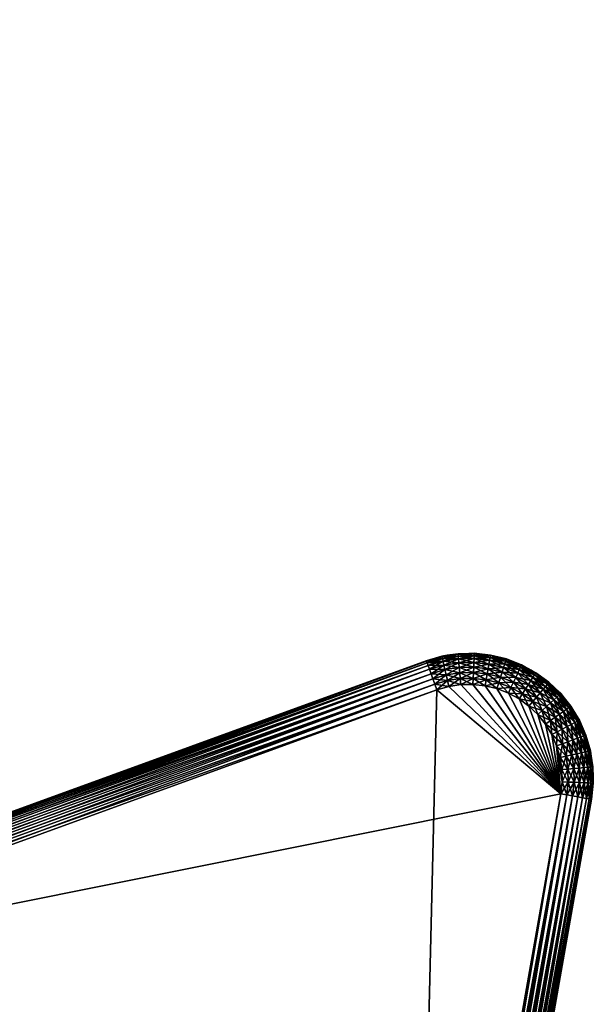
# Model space of a CAD drawing. Header units: millimetres. Extents: x 0 to 737, y 0 to 636.
# Tile 5 of 5: x 553 to 737, y 310 to 626. Entities that reach past the tile are written whole.
import ezdxf

# ---------------------------------------------------------------- set-up
doc = ezdxf.new("R2010")
doc.units = ezdxf.units.MM
doc.layers.add('Layer 01', color=18, linetype='Continuous', true_color=0x000000)

msp = doc.modelspace()

# ---------------------------------------------------------------- meshes
at = {"layer": 'Layer 01'}
mesh = msp.add_polyface(dxfattribs=at)
corners = [(146.54, 618.83), (388.78, 330.13), (17.02, 500.98), (14.8, 497.98), (230.08, 10), (226.35, 10.23), (400.03, 320.86), (404.44, 318.76), (409.07, 317.21), (443.37, 10), (423.6, 316.06), (453.63, 11.81), (418.73, 315.85), (450.29, 10.81), (413.86, 316.23), (446.85, 10.2), (428.42, 316.87), (433.1, 318.26), (660.23, 87), (663.82, 88.58), (207.1, 20.72), (65.05, 190.01), (62.73, 193.17), (60.84, 196.61), (59.42, 200.27), (58.49, 204.08), (10.46, 476.49), (10.04, 480.21), (10.08, 483.94), (10.59, 487.65), (11.56, 491.26), (12.97, 494.72), (222.68, 10.93), (219.12, 12.07), (215.74, 13.65), (392.14, 326.59), (395.91, 323.48), (209.68, 18.01), (212.57, 15.64), (686.82, 410.6), (726.63, 377.2), (679.51, 109.98), (678.58, 106.17), (115.9, 618.83), (117.92, 620.91), (120.23, 622.68), (677.15, 102.52), (675.27, 99.08), (672.95, 95.91), (122.77, 624.1), (125.48, 625.13), (144.52, 620.91), (136.96, 625.13), (139.67, 624.1), (134.12, 625.76), (142.21, 622.68), (131.22, 625.97), (690.59, 411.7), (694.47, 412.3), (698.39, 412.38), (702.29, 411.96), (706.1, 411.02), (709.76, 409.6), (713.2, 407.71), (716.37, 405.39), (719.2, 402.68), (721.66, 399.62), (723.69, 396.26), (725.27, 392.67), (670.23, 93.08), (667.17, 90.62), (128.32, 625.76), (726.37, 388.91), (726.97, 385.03), (727.05, 381.1)]
mesh.append_faces([[corners[k] for k in face] for face in [(0, 1, 2, 2), (2, 1, 3, 3), (4, 5, 6, 6), (6, 7, 4, 4), (4, 7, 8, 8), (4, 8, 9, 9), (10, 11, 12, 12), (12, 11, 13, 13), (8, 14, 9, 9), (9, 14, 12, 12), (9, 12, 15, 15), (15, 12, 13, 13), (10, 16, 11, 11), (11, 16, 17, 17), (11, 17, 18, 18), (18, 17, 19, 19), (20, 21, 1, 1), (1, 21, 22, 22), (1, 22, 23, 23), (23, 24, 1, 1), (1, 24, 25, 25), (1, 25, 26, 26), (26, 27, 1, 1), (1, 27, 28, 28), (1, 28, 29, 29), (29, 30, 1, 1), (1, 30, 31, 31), (1, 31, 3, 3), (5, 32, 6, 6), (6, 32, 33, 33), (6, 33, 34, 34), (1, 35, 20, 20), (20, 35, 36, 36), (20, 36, 37, 37), (37, 36, 6, 6), (37, 6, 38, 38), (38, 6, 34, 34), (39, 40, 17, 17), (17, 40, 41, 41), (17, 41, 42, 42), (2, 43, 0, 0), (0, 43, 44, 44), (0, 44, 45, 45), (42, 46, 17, 17), (17, 46, 47, 47), (17, 47, 48, 48), (45, 49, 0, 0), (0, 49, 50, 50), (0, 50, 51, 51), (52, 53, 54, 54), (54, 53, 55, 55), (54, 55, 56, 56), (39, 57, 40, 40), (40, 57, 58, 58), (40, 58, 59, 59), (59, 60, 40, 40), (40, 60, 61, 61), (40, 61, 62, 62), (62, 63, 40, 40), (40, 63, 64, 64), (40, 64, 65, 65), (65, 66, 40, 40), (40, 66, 67, 67), (40, 67, 68, 68), (48, 69, 17, 17), (17, 69, 70, 70), (17, 70, 19, 19), (51, 50, 55, 55), (55, 50, 71, 71), (55, 71, 56, 56), (72, 73, 68, 68), (68, 73, 74, 74), (68, 74, 40, 40)]])
mesh = msp.add_polyface(dxfattribs=at)
corners = [(688.42, 421.46, 350), (688.42, 421.46, 10), (683.4, 420, 350), (683.4, 420, 10), (688.47, 421.28, 351.95), (683.47, 419.82, 351.95), (688.59, 420.72, 353.83), (683.66, 419.28, 353.83), (688.79, 419.82, 355.56), (683.98, 418.42, 355.56), (689.06, 418.6, 357.07), (684.4, 417.25, 357.07), (689.39, 417.13, 358.31), (684.92, 415.82, 358.31), (689.76, 415.44, 359.24), (685.51, 414.2, 359.24), (690.17, 413.61, 359.81), (686.15, 412.44, 359.81), (690.59, 411.7, 360), (686.82, 410.6, 360), (429.94, 326.94, 353.83), (430.26, 326.07, 355.56), (430.69, 324.9, 357.07), (431.2, 323.48, 358.31), (431.8, 321.85, 359.24), (432.44, 320.09, 359.81), (433.1, 318.26, 360), (690.17, 413.61, 0.19), (686.82, 410.6), (686.15, 412.44, 0.19), (689.76, 415.44, 0.76), (685.51, 414.2, 0.76), (689.39, 417.13, 1.69), (684.92, 415.82, 1.69), (689.06, 418.6, 2.93), (684.4, 417.25, 2.93), (688.79, 419.82, 4.44), (683.98, 418.42, 4.44), (688.59, 420.72, 6.17), (683.66, 419.28, 6.17), (688.47, 421.28, 8.05), (683.47, 419.82, 8.05), (429.75, 327.47, 8.05), (429.94, 326.94, 6.17), (430.26, 326.07, 4.44), (430.69, 324.9, 2.93), (431.2, 323.48, 1.69), (431.8, 321.85, 0.76), (432.44, 320.09, 0.19), (686.82, 410.6)]
mesh.append_faces([[corners[k] for k in face] for face in [(0, 1, 2, 2), (2, 1, 3, 3), (4, 0, 2, 2), (4, 2, 5, 5), (6, 4, 5, 5), (6, 5, 7, 7), (8, 6, 7, 7), (8, 7, 9, 9), (10, 8, 9, 9), (10, 9, 11, 11), (12, 10, 11, 11), (12, 11, 13, 13), (14, 12, 13, 13), (14, 13, 15, 15), (16, 14, 15, 15), (16, 15, 17, 17), (18, 17, 19, 19), (5, 20, 7, 7), (7, 21, 9, 9), (9, 22, 11, 11), (11, 23, 13, 13), (13, 24, 15, 15), (15, 25, 17, 17), (17, 26, 19, 19), (27, 28, 29, 29), (30, 29, 31, 31), (32, 31, 33, 33), (34, 33, 35, 35), (34, 35, 36, 36), (36, 35, 37, 37), (36, 37, 38, 38), (38, 37, 39, 39), (38, 39, 40, 40), (40, 39, 41, 41), (40, 41, 1, 1), (1, 41, 3, 3), (42, 41, 39, 39), (43, 39, 37, 37), (44, 37, 35, 35), (45, 35, 33, 33), (46, 33, 31, 31), (47, 31, 29, 29), (48, 29, 49, 49)]])
mesh = msp.add_polyface(dxfattribs=at)
corners = [(693.6, 422.26, 350), (693.6, 422.26, 10), (690.15, 421.73, 350), (690.15, 421.73, 10), (688.42, 421.46, 350), (688.42, 421.46, 10), (693.61, 422.07, 351.95), (688.47, 421.28, 351.95), (693.66, 421.5, 353.83), (688.59, 420.72, 353.83), (693.74, 420.58, 355.56), (688.79, 419.82, 355.56), (693.85, 419.34, 357.07), (689.06, 418.6, 357.07), (693.98, 417.83, 358.31), (689.39, 417.13, 358.31), (694.13, 416.11, 359.24), (689.76, 415.44, 359.24), (694.3, 414.24, 359.81), (690.17, 413.61, 359.81), (694.47, 412.3, 360), (690.59, 411.7, 360), (686.15, 412.44, 359.81), (693.61, 422.07, 8.05), (688.47, 421.28, 8.05), (688.59, 420.72, 6.17), (693.66, 421.5, 6.17), (688.79, 419.82, 4.44), (693.74, 420.58, 4.44), (689.06, 418.6, 2.93), (693.85, 419.34, 2.93), (689.39, 417.13, 1.69), (693.98, 417.83, 1.69), (689.76, 415.44, 0.76), (694.13, 416.11, 0.76), (690.17, 413.61, 0.19), (694.3, 414.24, 0.19), (690.59, 411.7), (694.47, 412.3), (686.82, 410.6), (686.15, 412.44, 0.19), (685.51, 414.2, 0.76), (684.92, 415.82, 1.69)]
mesh.append_faces([[corners[k] for k in face] for face in [(0, 1, 2, 2), (2, 1, 3, 3), (2, 3, 4, 4), (4, 3, 5, 5), (6, 0, 7, 7), (7, 0, 2, 2), (2, 4, 7, 7), (8, 6, 7, 7), (8, 7, 9, 9), (10, 8, 9, 9), (10, 9, 11, 11), (12, 10, 11, 11), (12, 11, 13, 13), (14, 12, 13, 13), (14, 13, 15, 15), (16, 14, 15, 15), (16, 15, 17, 17), (18, 16, 17, 17), (18, 17, 19, 19), (20, 18, 19, 19), (20, 19, 21, 21), (21, 19, 22, 22), (3, 1, 23, 23), (5, 3, 24, 24), (24, 3, 23, 23), (24, 23, 25, 25), (25, 23, 26, 26), (25, 26, 27, 27), (27, 26, 28, 28), (27, 28, 29, 29), (29, 28, 30, 30), (29, 30, 31, 31), (31, 30, 32, 32), (31, 32, 33, 33), (33, 32, 34, 34), (33, 34, 35, 35), (35, 34, 36, 36), (35, 36, 37, 37), (37, 36, 38, 38), (37, 39, 35, 35), (35, 40, 33, 33), (33, 41, 31, 31), (31, 42, 29, 29)]])
mesh = msp.add_polyface(dxfattribs=at)
corners = [(704.03, 421.8, 350), (704.03, 421.8, 10), (698.83, 422.37, 350), (698.83, 422.37, 10), (697.08, 422.34, 350), (697.08, 422.34, 10), (693.6, 422.26, 350), (693.6, 422.26, 10), (703.99, 421.62, 351.95), (698.82, 422.18, 351.95), (693.61, 422.07, 351.95), (703.9, 421.05, 353.83), (698.79, 421.61, 353.83), (693.66, 421.5, 353.83), (703.74, 420.14, 355.56), (698.75, 420.69, 355.56), (693.74, 420.58, 355.56), (703.52, 418.92, 357.07), (698.7, 419.45, 357.07), (693.85, 419.34, 357.07), (703.26, 417.43, 358.31), (698.63, 417.93, 358.31), (693.98, 417.83, 358.31), (698.63, 417.93, 1.69), (693.98, 417.83, 1.69), (698.7, 419.45, 2.93), (693.85, 419.34, 2.93), (698.75, 420.69, 4.44), (693.74, 420.58, 4.44), (698.79, 421.61, 6.17), (693.66, 421.5, 6.17), (698.82, 422.18, 8.05), (693.61, 422.07, 8.05), (703.52, 418.92, 2.93), (703.74, 420.14, 4.44), (703.9, 421.05, 6.17), (703.99, 421.62, 8.05)]
mesh.append_faces([[corners[k] for k in face] for face in [(0, 1, 2, 2), (2, 1, 3, 3), (2, 3, 4, 4), (4, 3, 5, 5), (4, 5, 6, 6), (6, 5, 7, 7), (8, 0, 2, 2), (8, 2, 9, 9), (9, 2, 4, 4), (9, 4, 10, 10), (10, 4, 6, 6), (11, 8, 9, 9), (11, 9, 12, 12), (12, 9, 10, 10), (12, 10, 13, 13), (14, 11, 12, 12), (14, 12, 15, 15), (15, 12, 13, 13), (15, 13, 16, 16), (17, 14, 15, 15), (17, 15, 18, 18), (18, 15, 16, 16), (18, 16, 19, 19), (20, 17, 18, 18), (20, 18, 21, 21), (21, 18, 19, 19), (21, 19, 22, 22), (23, 24, 25, 25), (25, 24, 26, 26), (25, 26, 27, 27), (27, 26, 28, 28), (27, 28, 29, 29), (29, 28, 30, 30), (29, 30, 31, 31), (31, 30, 32, 32), (33, 23, 25, 25), (34, 25, 27, 27), (35, 27, 29, 29), (36, 29, 31, 31), (1, 31, 3, 3), (32, 7, 31, 31), (31, 7, 5, 5), (31, 5, 3, 3)]])
mesh = msp.add_polyface(dxfattribs=at)
corners = [(713.99, 418.66, 350), (717.05, 416.99, 10), (713.99, 418.66, 10), (710.74, 419.93, 350), (710.74, 419.93, 10), (709.11, 420.56, 350), (709.11, 420.56, 10), (704.03, 421.8, 350), (704.03, 421.8, 10), (713.91, 418.49, 351.95), (717.05, 416.99, 350), (709.05, 420.38, 351.95), (703.99, 421.62, 351.95), (713.67, 417.97, 353.83), (708.88, 419.83, 353.83), (703.9, 421.05, 353.83), (713.27, 417.14, 355.56), (708.6, 418.95, 355.56), (703.74, 420.14, 355.56), (708.23, 417.77, 357.07), (703.52, 418.92, 357.07), (707.77, 416.32, 358.31), (713.91, 418.49, 8.05), (709.05, 420.38, 8.05), (708.88, 419.83, 6.17), (713.67, 417.97, 6.17), (708.6, 418.95, 4.44), (708.23, 417.77, 2.93), (703.26, 417.43, 1.69), (703.52, 418.92, 2.93), (703.74, 420.14, 4.44), (703.9, 421.05, 6.17), (703.99, 421.62, 8.05), (698.63, 417.93, 1.69), (698.7, 419.45, 2.93), (698.75, 420.69, 4.44), (698.79, 421.61, 6.17), (698.82, 422.18, 8.05)]
mesh.append_faces([[corners[k] for k in face] for face in [(0, 1, 2, 2), (0, 2, 3, 3), (3, 2, 4, 4), (3, 4, 5, 5), (5, 4, 6, 6), (5, 6, 7, 7), (7, 6, 8, 8), (9, 10, 0, 0), (9, 0, 11, 11), (11, 0, 3, 3), (3, 5, 11, 11), (11, 5, 7, 7), (11, 7, 12, 12), (13, 9, 11, 11), (13, 11, 14, 14), (14, 11, 12, 12), (14, 12, 15, 15), (16, 13, 14, 14), (16, 14, 17, 17), (17, 14, 15, 15), (17, 15, 18, 18), (19, 17, 18, 18), (19, 18, 20, 20), (21, 19, 20, 20), (4, 2, 22, 22), (6, 4, 23, 23), (23, 4, 22, 22), (23, 22, 24, 24), (24, 22, 25, 25), (24, 25, 26, 26), (27, 28, 29, 29), (27, 29, 26, 26), (26, 29, 30, 30), (26, 30, 24, 24), (24, 30, 31, 31), (24, 31, 23, 23), (23, 31, 32, 32), (23, 32, 6, 6), (6, 32, 8, 8), (28, 33, 29, 29), (29, 34, 30, 30), (30, 35, 31, 31), (31, 36, 32, 32), (32, 37, 8, 8)]])
mesh = msp.add_polyface(dxfattribs=at)
corners = [(429.68, 327.65, 10), (429.68, 327.65, 350), (683.4, 420, 10), (683.4, 420, 350), (426.17, 326.61, 350), (426.17, 326.61, 10), (414.22, 326.35, 350), (414.22, 326.35, 10), (411.66, 326.87, 350), (411.66, 326.87, 10), (409.18, 327.7, 350), (409.18, 327.7, 10), (408.19, 328.03, 350), (429.75, 327.47, 351.95), (683.47, 419.82, 351.95), (429.94, 326.94, 353.83), (683.66, 419.28, 353.83), (430.26, 326.07, 355.56), (683.98, 418.42, 355.56), (430.69, 324.9, 357.07), (684.4, 417.25, 357.07), (431.2, 323.48, 358.31), (684.92, 415.82, 358.31), (431.8, 321.85, 359.24), (685.51, 414.2, 359.24), (432.44, 320.09, 359.81), (686.15, 412.44, 359.81), (433.1, 318.26, 360), (411.61, 326.68, 351.95), (408.11, 327.85, 351.95), (411.46, 326.13, 353.83), (407.9, 327.32, 353.83), (426.22, 326.43, 351.95), (683.47, 419.82, 8.05), (429.75, 327.47, 8.05), (683.66, 419.28, 6.17), (429.94, 326.94, 6.17), (683.98, 418.42, 4.44), (430.26, 326.07, 4.44), (684.4, 417.25, 2.93), (430.69, 324.9, 2.93), (684.92, 415.82, 1.69), (431.2, 323.48, 1.69), (685.51, 414.2, 0.76), (431.8, 321.85, 0.76), (686.15, 412.44, 0.19), (432.44, 320.09, 0.19), (686.82, 410.6), (433.1, 318.26), (408.11, 327.85, 8.05), (411.61, 326.68, 8.05), (426.22, 326.43, 8.05), (407.9, 327.32, 6.17), (411.46, 326.13, 6.17), (426.34, 325.87, 6.17)]
mesh.append_faces([[corners[k] for k in face] for face in [(0, 1, 2, 2), (2, 1, 3, 3), (1, 0, 4, 4), (4, 0, 5, 5), (6, 7, 8, 8), (8, 7, 9, 9), (8, 9, 10, 10), (10, 9, 11, 11), (10, 11, 12, 12), (3, 1, 13, 13), (3, 13, 14, 14), (14, 13, 15, 15), (16, 15, 17, 17), (18, 17, 19, 19), (20, 19, 21, 21), (22, 21, 23, 23), (24, 23, 25, 25), (26, 25, 27, 27), (6, 8, 28, 28), (8, 10, 28, 28), (28, 10, 29, 29), (28, 29, 30, 30), (30, 29, 31, 31), (32, 15, 13, 13), (32, 13, 4, 4), (4, 13, 1, 1), (0, 2, 33, 33), (0, 33, 34, 34), (34, 35, 36, 36), (36, 37, 38, 38), (38, 39, 40, 40), (40, 41, 42, 42), (42, 43, 44, 44), (44, 45, 46, 46), (46, 47, 48, 48), (49, 11, 50, 50), (11, 9, 50, 50), (51, 5, 0, 0), (51, 0, 34, 34), (52, 49, 50, 50), (52, 50, 53, 53), (54, 51, 34, 34), (54, 34, 36, 36)]])
mesh = msp.add_polyface(dxfattribs=at)
corners = [(686.82, 410.6, 360), (726.63, 377.2, 360), (690.59, 411.7, 360), (694.47, 412.3, 360), (702.29, 411.96, 360), (698.39, 412.38, 360), (707.77, 416.32, 358.31), (703.52, 418.92, 357.07), (703.26, 417.43, 358.31), (707.25, 414.67, 359.24), (702.96, 415.73, 359.24), (698.63, 417.93, 358.31), (698.56, 416.21, 359.24), (693.98, 417.83, 358.31), (694.13, 416.11, 359.24), (706.69, 412.88, 359.81), (702.63, 413.88, 359.81), (698.48, 414.33, 359.81), (694.3, 414.24, 359.81), (709.76, 409.6, 360), (706.1, 411.02, 360), (698.39, 412.38), (694.47, 412.3), (698.48, 414.33, 0.19), (694.3, 414.24, 0.19), (698.56, 416.21, 0.76), (694.13, 416.11, 0.76), (698.63, 417.93, 1.69), (693.98, 417.83, 1.69), (706.1, 411.02), (702.29, 411.96), (706.69, 412.88, 0.19), (702.63, 413.88, 0.19), (707.25, 414.67, 0.76), (702.96, 415.73, 0.76), (707.77, 416.32, 1.69), (703.26, 417.43, 1.69), (708.23, 417.77, 2.93)]
mesh.append_faces([[corners[k] for k in face] for face in [(0, 1, 2, 2), (2, 1, 3, 3), (1, 4, 5, 5), (1, 5, 3, 3), (6, 7, 8, 8), (9, 6, 8, 8), (9, 8, 10, 10), (10, 8, 11, 11), (10, 11, 12, 12), (12, 11, 13, 13), (12, 13, 14, 14), (15, 9, 10, 10), (15, 10, 16, 16), (16, 10, 12, 12), (16, 12, 17, 17), (17, 12, 14, 14), (17, 14, 18, 18), (19, 15, 20, 20), (20, 15, 16, 16), (20, 16, 4, 4), (4, 16, 17, 17), (4, 17, 5, 5), (5, 17, 18, 18), (5, 18, 3, 3), (21, 22, 23, 23), (23, 22, 24, 24), (23, 24, 25, 25), (25, 24, 26, 26), (25, 26, 27, 27), (27, 26, 28, 28), (29, 30, 31, 31), (31, 30, 32, 32), (31, 32, 33, 33), (33, 32, 34, 34), (33, 34, 35, 35), (35, 34, 36, 36), (35, 36, 37, 37), (30, 21, 32, 32), (32, 21, 23, 23), (32, 23, 34, 34), (34, 23, 25, 25), (34, 25, 36, 36), (36, 25, 27, 27)]])
mesh = msp.add_polyface(dxfattribs=at)
corners = [(706.1, 411.02, 360), (726.63, 377.2, 360), (709.76, 409.6, 360), (718.17, 415.51, 353.83), (713.91, 418.49, 351.95), (713.67, 417.97, 353.83), (717.67, 414.73, 355.56), (713.27, 417.14, 355.56), (717, 413.68, 357.07), (712.75, 416.01, 357.07), (708.6, 418.95, 355.56), (708.23, 417.77, 357.07), (716.19, 412.4, 358.31), (712.11, 414.64, 358.31), (707.77, 416.32, 358.31), (715.26, 410.94, 359.24), (711.38, 413.07, 359.24), (707.25, 414.67, 359.24), (714.25, 409.36, 359.81), (710.59, 411.37, 359.81), (706.69, 412.88, 359.81), (716.37, 405.39, 360), (713.2, 407.71, 360), (713.2, 407.71), (709.76, 409.6), (714.25, 409.36, 0.19), (710.59, 411.37, 0.19), (715.26, 410.94, 0.76), (711.38, 413.07, 0.76), (716.19, 412.4, 1.69), (712.11, 414.64, 1.69), (717, 413.68, 2.93), (712.75, 416.01, 2.93), (717.67, 414.73, 4.44), (713.27, 417.14, 4.44), (718.17, 415.51, 6.17), (713.67, 417.97, 6.17), (717.62, 406.89, 0.19), (708.6, 418.95, 4.44), (708.23, 417.77, 2.93), (707.77, 416.32, 1.69), (707.25, 414.67, 0.76), (706.69, 412.88, 0.19), (706.1, 411.02)]
mesh.append_faces([[corners[k] for k in face] for face in [(0, 1, 2, 2), (3, 4, 5, 5), (6, 5, 7, 7), (8, 7, 9, 9), (9, 7, 10, 10), (9, 10, 11, 11), (12, 8, 9, 9), (12, 9, 13, 13), (13, 9, 11, 11), (13, 11, 14, 14), (15, 12, 13, 13), (15, 13, 16, 16), (16, 13, 14, 14), (16, 14, 17, 17), (18, 15, 16, 16), (18, 16, 19, 19), (19, 16, 17, 17), (19, 17, 20, 20), (21, 18, 22, 22), (22, 18, 19, 19), (22, 19, 2, 2), (2, 19, 20, 20), (23, 24, 25, 25), (25, 24, 26, 26), (25, 26, 27, 27), (27, 26, 28, 28), (27, 28, 29, 29), (29, 28, 30, 30), (31, 30, 32, 32), (33, 32, 34, 34), (35, 34, 36, 36), (37, 23, 25, 25), (38, 36, 34, 34), (38, 34, 39, 39), (39, 34, 32, 32), (39, 32, 40, 40), (40, 32, 30, 30), (40, 30, 41, 41), (41, 30, 28, 28), (41, 28, 42, 42), (42, 28, 26, 26), (42, 26, 43, 43), (43, 26, 24, 24)]])
mesh = msp.add_polyface(dxfattribs=at)
corners = [(718.57, 416.15, 350), (722.79, 413.05, 10), (718.57, 416.15, 10), (717.05, 416.99, 350), (717.05, 416.99, 10), (713.99, 418.66, 350), (722.67, 412.91, 351.95), (718.47, 415.99, 351.95), (713.91, 418.49, 351.95), (722.3, 412.47, 353.83), (718.17, 415.51, 353.83), (721.71, 411.76, 355.56), (717.67, 414.73, 355.56), (713.67, 417.97, 353.83), (720.91, 410.81, 357.07), (717, 413.68, 357.07), (713.27, 417.14, 355.56), (719.94, 409.65, 358.31), (716.19, 412.4, 358.31), (722.02, 405.27, 359.24), (718.83, 408.33, 359.24), (715.26, 410.94, 359.24), (717.62, 406.89, 359.81), (714.25, 409.36, 359.81), (716.37, 405.39, 360), (716.19, 412.4, 1.69), (712.11, 414.64, 1.69), (717, 413.68, 2.93), (712.75, 416.01, 2.93), (717.67, 414.73, 4.44), (713.27, 417.14, 4.44), (718.17, 415.51, 6.17), (713.67, 417.97, 6.17), (718.47, 415.99, 8.05), (713.91, 418.49, 8.05), (722.02, 405.27, 0.76), (717.62, 406.89, 0.19), (718.83, 408.33, 0.76), (714.25, 409.36, 0.19), (715.26, 410.94, 0.76), (719.94, 409.65, 1.69), (720.91, 410.81, 2.93), (721.71, 411.76, 4.44), (722.3, 412.47, 6.17), (722.67, 412.91, 8.05), (713.99, 418.66, 10)]
mesh.append_faces([[corners[k] for k in face] for face in [(0, 1, 2, 2), (0, 2, 3, 3), (3, 2, 4, 4), (3, 4, 5, 5), (6, 0, 7, 7), (7, 0, 3, 3), (7, 3, 8, 8), (9, 7, 10, 10), (10, 7, 8, 8), (11, 9, 10, 10), (11, 10, 12, 12), (12, 10, 13, 13), (14, 11, 12, 12), (14, 12, 15, 15), (15, 12, 16, 16), (17, 14, 15, 15), (17, 15, 18, 18), (19, 17, 20, 20), (20, 17, 18, 18), (20, 18, 21, 21), (22, 20, 21, 21), (22, 21, 23, 23), (24, 22, 23, 23), (25, 26, 27, 27), (27, 28, 29, 29), (29, 30, 31, 31), (31, 32, 33, 33), (33, 32, 34, 34), (35, 36, 37, 37), (36, 38, 37, 37), (37, 38, 39, 39), (37, 39, 40, 40), (40, 39, 25, 25), (40, 25, 41, 41), (41, 25, 27, 27), (41, 27, 42, 42), (42, 27, 29, 29), (43, 29, 31, 31), (44, 31, 33, 33), (1, 33, 2, 2), (34, 45, 33, 33), (33, 45, 4, 4), (33, 4, 2, 2)]])
mesh = msp.add_polyface(dxfattribs=at)
corners = [(727.66, 408.08, 350), (729.85, 405.36, 10), (727.66, 408.08, 10), (726.57, 409.44, 350), (726.57, 409.44, 10), (722.79, 413.05, 350), (722.79, 413.05, 10), (718.57, 416.15, 350), (729.69, 405.25, 351.95), (729.85, 405.36, 350), (726.43, 409.31, 351.95), (722.67, 412.91, 351.95), (729.22, 404.92, 353.83), (726.01, 408.92, 353.83), (722.3, 412.47, 353.83), (718.47, 415.99, 351.95), (728.47, 404.39, 355.56), (725.33, 408.3, 355.56), (721.71, 411.76, 355.56), (724.41, 407.46, 357.07), (720.91, 410.81, 357.07), (723.3, 406.43, 358.31), (719.94, 409.65, 358.31), (722.02, 405.27, 359.24), (726.43, 409.31, 8.05), (729.69, 405.25, 8.05), (726.01, 408.92, 6.17), (729.22, 404.92, 6.17), (725.33, 408.3, 4.44), (728.47, 404.39, 4.44), (724.41, 407.46, 2.93), (723.3, 406.43, 1.69), (718.83, 408.33, 0.76), (719.94, 409.65, 1.69), (720.91, 410.81, 2.93), (721.71, 411.76, 4.44), (722.3, 412.47, 6.17), (722.67, 412.91, 8.05), (717.67, 414.73, 4.44), (718.17, 415.51, 6.17), (718.47, 415.99, 8.05)]
mesh.append_faces([[corners[k] for k in face] for face in [(0, 1, 2, 2), (0, 2, 3, 3), (3, 2, 4, 4), (3, 4, 5, 5), (5, 4, 6, 6), (5, 6, 7, 7), (8, 9, 10, 10), (10, 9, 0, 0), (0, 3, 10, 10), (10, 3, 5, 5), (10, 5, 11, 11), (11, 5, 7, 7), (12, 8, 10, 10), (12, 10, 13, 13), (13, 10, 11, 11), (13, 11, 14, 14), (14, 11, 15, 15), (16, 13, 17, 17), (17, 13, 14, 14), (17, 14, 18, 18), (19, 17, 18, 18), (19, 18, 20, 20), (21, 19, 20, 20), (21, 20, 22, 22), (23, 21, 22, 22), (4, 2, 24, 24), (24, 2, 25, 25), (24, 25, 26, 26), (26, 27, 28, 28), (28, 29, 30, 30), (31, 32, 33, 33), (31, 33, 30, 30), (30, 33, 34, 34), (30, 34, 28, 28), (28, 34, 35, 35), (28, 35, 26, 26), (26, 35, 36, 36), (26, 36, 24, 24), (24, 36, 37, 37), (24, 37, 4, 4), (4, 37, 6, 6), (35, 38, 36, 36), (36, 39, 37, 37), (37, 40, 6, 6)]])
mesh = msp.add_polyface(dxfattribs=at)
corners = [(726.97, 385.03, 360), (726.37, 388.91, 360), (725.27, 392.67, 360), (721.66, 399.62, 360), (719.2, 402.68, 360), (726.63, 377.2, 360), (716.37, 405.39, 360), (706.1, 411.02, 360), (702.29, 411.96, 360), (723.69, 396.26, 360), (733.27, 390.44, 357.07), (733.09, 395.52, 355.56), (731.92, 395.09, 357.07), (731.07, 400.1, 355.56), (732.5, 385.51, 358.31), (731.8, 390.11, 358.31), (730.49, 394.57, 358.31), (729.96, 399.53, 357.07), (728.62, 398.83, 358.31), (730.11, 389.73, 359.24), (728.87, 393.98, 359.24), (727.09, 398.03, 359.24), (728.28, 389.33, 359.81), (727.11, 393.34, 359.81), (725.42, 397.17, 359.81), (723.69, 396.26), (721.66, 399.62), (725.42, 397.17, 0.19), (733.27, 390.44, 2.93), (734.01, 385.64, 2.93), (731.8, 390.11, 1.69), (726.37, 388.91), (725.27, 392.67), (728.28, 389.33, 0.19), (727.11, 393.34, 0.19), (730.11, 389.73, 0.76), (728.87, 393.98, 0.76), (730.49, 394.57, 1.69), (731.92, 395.09, 2.93), (727.09, 398.03, 0.76), (728.62, 398.83, 1.69), (729.96, 399.53, 2.93), (733.09, 395.52, 4.44), (731.07, 400.1, 4.44), (733.95, 395.83, 6.17)]
mesh.append_faces([[corners[k] for k in face] for face in [(0, 1, 2, 2), (3, 4, 5, 5), (5, 4, 6, 6), (7, 8, 5, 5), (9, 5, 2, 2), (10, 11, 12, 12), (12, 11, 13, 13), (14, 10, 15, 15), (15, 10, 12, 12), (15, 12, 16, 16), (16, 12, 17, 17), (16, 17, 18, 18), (19, 15, 16, 16), (19, 16, 20, 20), (20, 16, 18, 18), (20, 18, 21, 21), (22, 19, 20, 20), (22, 20, 23, 23), (23, 20, 21, 21), (23, 21, 24, 24), (1, 22, 23, 23), (1, 23, 2, 2), (2, 23, 24, 24), (2, 24, 9, 9), (25, 26, 27, 27), (28, 29, 30, 30), (31, 32, 33, 33), (33, 32, 34, 34), (33, 34, 35, 35), (35, 34, 36, 36), (35, 36, 30, 30), (30, 36, 37, 37), (30, 37, 28, 28), (28, 37, 38, 38), (32, 25, 34, 34), (34, 25, 27, 27), (34, 27, 36, 36), (36, 27, 39, 39), (36, 39, 37, 37), (37, 39, 40, 40), (37, 40, 38, 38), (38, 41, 42, 42), (42, 43, 44, 44)]])
mesh = msp.add_polyface(dxfattribs=at)
corners = [(433.1, 318.26, 360), (679.51, 109.98, 360), (686.82, 410.6, 360), (672.95, 95.91, 360), (675.27, 99.08, 360), (677.15, 102.52, 360), (678.58, 106.17, 360), (453.63, 11.81, 360), (660.23, 87, 360), (663.82, 88.58, 360), (667.17, 90.62, 360), (670.23, 93.08, 360), (679.95, 96.09, 358.31), (683.56, 99.53, 357.07), (682.19, 100.17, 358.31), (678.49, 97.02, 359.24), (680.62, 100.9, 359.24), (676.91, 98.03, 359.81), (678.92, 101.69, 359.81), (683.87, 104.5, 358.31), (682.23, 105.02, 359.24), (680.44, 105.59, 359.81), (683.28, 109.32, 359.24), (681.43, 109.65, 359.81), (675.27, 99.08), (677.15, 102.52), (676.91, 98.03, 0.19), (678.92, 101.69, 0.19), (678.49, 97.02, 0.76), (680.62, 100.9, 0.76), (679.95, 96.09, 1.69), (682.19, 100.17, 1.69), (681.23, 95.28, 2.93), (683.56, 99.53, 2.93), (683.87, 104.5, 1.69), (682.23, 105.02, 0.76), (680.44, 105.59, 0.19), (678.58, 106.17), (679.51, 109.98), (681.43, 109.65, 0.19), (683.28, 109.32, 0.76)]
mesh.append_faces([[corners[k] for k in face] for face in [(0, 1, 2, 2), (3, 4, 0, 0), (4, 5, 0, 0), (0, 5, 6, 6), (0, 6, 1, 1), (0, 7, 8, 8), (0, 8, 9, 9), (9, 10, 0, 0), (0, 10, 11, 11), (0, 11, 3, 3), (12, 13, 14, 14), (15, 14, 16, 16), (15, 16, 17, 17), (17, 16, 18, 18), (17, 18, 4, 4), (4, 18, 5, 5), (14, 19, 16, 16), (16, 19, 20, 20), (16, 20, 18, 18), (18, 20, 21, 21), (18, 21, 5, 5), (5, 21, 6, 6), (20, 22, 21, 21), (21, 22, 23, 23), (21, 23, 6, 6), (6, 23, 1, 1), (24, 25, 26, 26), (26, 25, 27, 27), (26, 27, 28, 28), (28, 27, 29, 29), (30, 29, 31, 31), (32, 31, 33, 33), (34, 33, 31, 31), (34, 31, 35, 35), (35, 31, 29, 29), (35, 29, 36, 36), (36, 29, 27, 27), (36, 27, 37, 37), (37, 27, 25, 25), (37, 38, 36, 36), (36, 38, 39, 39), (36, 39, 35, 35), (35, 39, 40, 40)]])
mesh = msp.add_polyface(dxfattribs=at)
corners = [(736.47, 375.47, 10), (736.47, 375.47, 350), (689.36, 108.25, 10), (689.36, 108.25, 350), (686.82, 410.6, 360), (679.51, 109.98, 360), (726.63, 377.2, 360), (687.39, 103.39, 353.83), (689.17, 108.28, 351.95), (688.61, 108.38, 353.83), (686.51, 103.67, 355.56), (687.7, 108.54, 355.56), (685.32, 104.05, 357.07), (686.47, 108.76, 357.07), (683.87, 104.5, 358.31), (684.98, 109.02, 358.31), (682.23, 105.02, 359.24), (683.28, 109.32, 359.24), (736.29, 375.5, 351.95), (735.72, 375.6, 353.83), (734.81, 375.76, 355.56), (733.59, 375.97, 357.07), (732.1, 376.24, 358.31), (730.4, 376.54, 359.24), (728.55, 376.86, 359.81), (681.43, 109.65, 359.81), (683.87, 104.5, 1.69), (683.28, 109.32, 0.76), (684.98, 109.02, 1.69), (685.32, 104.05, 2.93), (686.47, 108.76, 2.93), (686.51, 103.67, 4.44), (687.7, 108.54, 4.44), (687.39, 103.39, 6.17), (688.61, 108.38, 6.17), (689.17, 108.28, 8.05), (736.29, 375.5, 8.05), (735.72, 375.6, 6.17), (734.81, 375.76, 4.44), (733.59, 375.97, 2.93), (732.1, 376.24, 1.69), (730.4, 376.54, 0.76), (681.43, 109.65, 0.19), (728.55, 376.86, 0.19), (679.51, 109.98), (726.63, 377.2)]
mesh.append_faces([[corners[k] for k in face] for face in [(0, 1, 2, 2), (2, 1, 3, 3), (4, 5, 6, 6), (7, 8, 9, 9), (10, 9, 11, 11), (12, 11, 13, 13), (14, 13, 15, 15), (16, 15, 17, 17), (3, 1, 18, 18), (3, 18, 8, 8), (8, 18, 19, 19), (8, 19, 9, 9), (9, 19, 20, 20), (9, 20, 11, 11), (11, 20, 21, 21), (11, 21, 13, 13), (13, 21, 22, 22), (13, 22, 15, 15), (15, 22, 23, 23), (15, 23, 17, 17), (17, 23, 24, 24), (17, 24, 25, 25), (25, 24, 6, 6), (25, 6, 5, 5), (26, 27, 28, 28), (29, 28, 30, 30), (31, 30, 32, 32), (33, 32, 34, 34), (0, 2, 35, 35), (0, 35, 36, 36), (36, 35, 34, 34), (36, 34, 37, 37), (37, 34, 32, 32), (37, 32, 38, 38), (38, 32, 30, 30), (38, 30, 39, 39), (39, 30, 28, 28), (39, 28, 40, 40), (40, 28, 27, 27), (40, 27, 41, 41), (41, 27, 42, 42), (41, 42, 43, 43), (43, 42, 44, 44), (43, 44, 45, 45)]])
mesh = msp.add_polyface(dxfattribs=at)
corners = [(709.76, 409.6, 360), (726.63, 377.2, 360), (713.2, 407.71, 360), (716.37, 405.39, 360), (728.47, 404.39, 355.56), (729.22, 404.92, 353.83), (726.01, 408.92, 353.83), (727.45, 403.68, 357.07), (725.33, 408.3, 355.56), (724.41, 407.46, 357.07), (728.62, 398.83, 358.31), (726.21, 402.81, 358.31), (723.3, 406.43, 358.31), (727.09, 398.03, 359.24), (724.79, 401.81, 359.24), (722.02, 405.27, 359.24), (725.42, 397.17, 359.81), (723.25, 400.74, 359.81), (720.64, 404, 359.81), (718.83, 408.33, 359.24), (717.62, 406.89, 359.81), (723.69, 396.26, 360), (721.66, 399.62, 360), (719.2, 402.68, 360), (725.42, 397.17, 0.19), (721.66, 399.62), (723.25, 400.74, 0.19), (727.09, 398.03, 0.76), (724.79, 401.81, 0.76), (728.62, 398.83, 1.69), (726.21, 402.81, 1.69), (724.41, 407.46, 2.93), (728.47, 404.39, 4.44), (727.45, 403.68, 2.93), (723.3, 406.43, 1.69), (722.02, 405.27, 0.76), (720.64, 404, 0.19), (719.2, 402.68), (716.37, 405.39), (717.62, 406.89, 0.19), (718.83, 408.33, 0.76), (713.2, 407.71)]
mesh.append_faces([[corners[k] for k in face] for face in [(0, 1, 2, 2), (1, 3, 2, 2), (4, 5, 6, 6), (7, 4, 8, 8), (7, 8, 9, 9), (10, 7, 11, 11), (11, 7, 9, 9), (11, 9, 12, 12), (13, 10, 11, 11), (13, 11, 14, 14), (14, 11, 12, 12), (14, 12, 15, 15), (16, 13, 14, 14), (16, 14, 17, 17), (17, 14, 15, 15), (17, 15, 18, 18), (18, 15, 19, 19), (18, 19, 20, 20), (21, 16, 17, 17), (21, 17, 22, 22), (22, 17, 18, 18), (22, 18, 23, 23), (23, 18, 20, 20), (23, 20, 3, 3), (24, 25, 26, 26), (24, 26, 27, 27), (27, 26, 28, 28), (27, 28, 29, 29), (29, 28, 30, 30), (31, 32, 33, 33), (31, 33, 34, 34), (34, 33, 30, 30), (34, 30, 35, 35), (35, 30, 28, 28), (35, 28, 36, 36), (36, 28, 26, 26), (36, 26, 37, 37), (37, 26, 25, 25), (37, 38, 36, 36), (36, 38, 39, 39), (36, 39, 35, 35), (35, 40, 34, 34), (38, 41, 39, 39)]])
mesh = msp.add_polyface(dxfattribs=at)
corners = [(734.67, 396.09, 350), (734.67, 396.09, 10), (732.56, 400.88, 350), (732.56, 400.88, 10), (731.66, 402.37, 350), (731.66, 402.37, 10), (729.85, 405.36, 350), (729.85, 405.36, 10), (727.66, 408.08, 350), (734.49, 396.03, 351.95), (732.39, 400.79, 351.95), (729.69, 405.25, 351.95), (733.95, 395.83, 353.83), (731.89, 400.53, 353.83), (729.22, 404.92, 353.83), (733.09, 395.52, 355.56), (731.07, 400.1, 355.56), (728.47, 404.39, 355.56), (731.92, 395.09, 357.07), (729.96, 399.53, 357.07), (727.45, 403.68, 357.07), (728.62, 398.83, 358.31), (727.66, 408.08, 10), (729.69, 405.25, 8.05), (728.62, 398.83, 1.69), (726.21, 402.81, 1.69), (729.96, 399.53, 2.93), (727.45, 403.68, 2.93), (731.07, 400.1, 4.44), (728.47, 404.39, 4.44), (731.89, 400.53, 6.17), (729.22, 404.92, 6.17), (732.39, 400.79, 8.05), (731.92, 395.09, 2.93), (733.09, 395.52, 4.44), (733.95, 395.83, 6.17), (734.49, 396.03, 8.05), (726.01, 408.92, 6.17), (725.33, 408.3, 4.44)]
mesh.append_faces([[corners[k] for k in face] for face in [(0, 1, 2, 2), (2, 1, 3, 3), (2, 3, 4, 4), (4, 3, 5, 5), (4, 5, 6, 6), (6, 5, 7, 7), (6, 7, 8, 8), (9, 0, 2, 2), (9, 2, 10, 10), (10, 2, 4, 4), (10, 4, 11, 11), (11, 4, 6, 6), (12, 9, 10, 10), (12, 10, 13, 13), (13, 10, 11, 11), (13, 11, 14, 14), (15, 12, 13, 13), (15, 13, 16, 16), (16, 13, 14, 14), (16, 14, 17, 17), (18, 16, 19, 19), (19, 16, 17, 17), (19, 17, 20, 20), (21, 19, 20, 20), (22, 7, 23, 23), (24, 25, 26, 26), (26, 25, 27, 27), (26, 27, 28, 28), (28, 27, 29, 29), (28, 29, 30, 30), (30, 29, 31, 31), (30, 31, 32, 32), (32, 31, 23, 23), (33, 24, 26, 26), (34, 26, 28, 28), (35, 28, 30, 30), (36, 30, 32, 32), (1, 32, 3, 3), (23, 7, 32, 32), (32, 7, 5, 5), (32, 5, 3, 3), (37, 23, 31, 31), (38, 31, 29, 29)]])
mesh = msp.add_polyface(dxfattribs=at)
corners = [(723.69, 396.26, 360), (721.66, 399.62, 360), (726.63, 377.2, 360), (725.27, 392.67, 360), (727.05, 381.1, 360), (726.97, 385.03, 360), (728.55, 376.86, 359.81), (729, 381.02, 359.81), (730.4, 376.54, 359.24), (730.88, 380.94, 359.24), (732.1, 376.24, 358.31), (732.6, 380.86, 358.31), (734.12, 380.8, 357.07), (734.01, 385.64, 357.07), (732.5, 385.51, 358.31), (730.78, 385.36, 359.24), (731.8, 390.11, 358.31), (730.11, 389.73, 359.24), (728.91, 385.2, 359.81), (728.28, 389.33, 359.81), (726.37, 388.91, 360), (727.05, 381.1), (726.97, 385.03), (729, 381.02, 0.19), (728.91, 385.2, 0.19), (730.88, 380.94, 0.76), (730.78, 385.36, 0.76), (732.6, 380.86, 1.69), (732.5, 385.51, 1.69), (726.63, 377.2), (728.55, 376.86, 0.19), (730.4, 376.54, 0.76), (732.1, 376.24, 1.69), (733.59, 375.97, 2.93), (731.8, 390.11, 1.69), (734.01, 385.64, 2.93), (730.11, 389.73, 0.76), (728.28, 389.33, 0.19), (726.37, 388.91)]
mesh.append_faces([[corners[k] for k in face] for face in [(0, 1, 2, 2), (3, 2, 4, 4), (3, 4, 5, 5), (2, 6, 7, 7), (6, 8, 9, 9), (8, 10, 11, 11), (10, 12, 11, 11), (11, 13, 14, 14), (8, 11, 9, 9), (9, 11, 14, 14), (9, 14, 15, 15), (15, 14, 16, 16), (15, 16, 17, 17), (6, 9, 7, 7), (7, 9, 15, 15), (7, 15, 18, 18), (18, 15, 17, 17), (18, 17, 19, 19), (2, 7, 4, 4), (4, 7, 18, 18), (4, 18, 5, 5), (5, 18, 19, 19), (5, 19, 20, 20), (21, 22, 23, 23), (23, 22, 24, 24), (23, 24, 25, 25), (25, 24, 26, 26), (25, 26, 27, 27), (27, 26, 28, 28), (29, 21, 30, 30), (30, 21, 23, 23), (30, 23, 31, 31), (31, 23, 25, 25), (31, 25, 32, 32), (32, 25, 27, 27), (32, 27, 33, 33), (34, 35, 28, 28), (34, 28, 36, 36), (36, 28, 26, 26), (36, 26, 37, 37), (37, 26, 24, 24), (37, 24, 38, 38), (38, 24, 22, 22)]])
mesh = msp.add_polyface(dxfattribs=at)
corners = [(736.93, 385.9, 350), (737.01, 382.41, 10), (736.93, 385.9, 10), (736.4, 389.35, 350), (736.4, 389.35, 10), (736.13, 391.07, 350), (736.13, 391.07, 10), (734.67, 396.09, 350), (734.67, 396.09, 10), (735.95, 391.03, 351.95), (736.74, 385.88, 351.95), (734.49, 396.03, 351.95), (736.17, 385.83, 353.83), (735.39, 390.91, 353.83), (733.95, 395.83, 353.83), (735.25, 385.75, 355.56), (734.49, 390.71, 355.56), (733.09, 395.52, 355.56), (734.01, 385.64, 357.07), (733.27, 390.44, 357.07), (732.5, 385.51, 358.31), (736.74, 385.88, 8.05), (736.85, 380.68, 8.05), (736.17, 385.83, 6.17), (735.95, 391.03, 8.05), (735.39, 390.91, 6.17), (734.49, 390.71, 4.44), (735.25, 385.75, 4.44), (733.27, 390.44, 2.93), (734.01, 385.64, 2.93), (731.92, 395.09, 2.93), (733.09, 395.52, 4.44), (733.95, 395.83, 6.17), (734.49, 396.03, 8.05), (731.89, 400.53, 6.17), (732.39, 400.79, 8.05)]
mesh.append_faces([[corners[k] for k in face] for face in [(0, 1, 2, 2), (0, 2, 3, 3), (3, 2, 4, 4), (3, 4, 5, 5), (5, 4, 6, 6), (5, 6, 7, 7), (7, 6, 8, 8), (3, 9, 0, 0), (0, 9, 10, 10), (3, 5, 9, 9), (9, 5, 7, 7), (9, 7, 11, 11), (12, 10, 9, 9), (12, 9, 13, 13), (13, 9, 11, 11), (13, 11, 14, 14), (15, 12, 13, 13), (15, 13, 16, 16), (16, 13, 14, 14), (16, 14, 17, 17), (18, 15, 16, 16), (18, 16, 19, 19), (19, 16, 17, 17), (20, 18, 19, 19), (4, 2, 21, 21), (22, 23, 21, 21), (6, 4, 24, 24), (24, 4, 21, 21), (24, 21, 25, 25), (25, 21, 23, 23), (25, 23, 26, 26), (26, 23, 27, 27), (26, 27, 28, 28), (28, 27, 29, 29), (28, 30, 26, 26), (26, 30, 31, 31), (26, 31, 25, 25), (25, 31, 32, 32), (25, 32, 24, 24), (24, 32, 33, 33), (24, 33, 6, 6), (6, 33, 8, 8), (32, 34, 33, 33), (33, 35, 8, 8)]])
mesh = msp.add_polyface(dxfattribs=at)
corners = [(736.47, 375.47, 350), (736.47, 375.47, 10), (737.04, 380.67, 350), (737.04, 380.67, 10), (737.01, 382.41, 350), (737.01, 382.41, 10), (736.93, 385.9, 350), (732.1, 376.24, 358.31), (733.59, 375.97, 357.07), (734.12, 380.8, 357.07), (734.81, 375.76, 355.56), (735.36, 380.74, 355.56), (735.72, 375.6, 353.83), (736.28, 380.7, 353.83), (736.29, 375.5, 351.95), (736.85, 380.68, 351.95), (736.74, 385.88, 351.95), (736.17, 385.83, 353.83), (735.25, 385.75, 355.56), (734.01, 385.64, 357.07), (732.6, 380.86, 358.31), (732.6, 380.86, 1.69), (732.5, 385.51, 1.69), (734.12, 380.8, 2.93), (734.01, 385.64, 2.93), (735.36, 380.74, 4.44), (735.25, 385.75, 4.44), (736.28, 380.7, 6.17), (736.17, 385.83, 6.17), (736.85, 380.68, 8.05), (733.59, 375.97, 2.93), (734.81, 375.76, 4.44), (735.72, 375.6, 6.17), (736.29, 375.5, 8.05), (736.74, 385.88, 8.05), (736.93, 385.9, 10)]
mesh.append_faces([[corners[k] for k in face] for face in [(0, 1, 2, 2), (2, 1, 3, 3), (2, 3, 4, 4), (4, 3, 5, 5), (4, 5, 6, 6), (7, 8, 9, 9), (8, 10, 11, 11), (10, 12, 13, 13), (12, 14, 15, 15), (6, 16, 4, 4), (4, 16, 15, 15), (4, 15, 2, 2), (2, 15, 14, 14), (2, 14, 0, 0), (12, 15, 13, 13), (13, 15, 16, 16), (13, 16, 17, 17), (10, 13, 11, 11), (11, 13, 17, 17), (11, 17, 18, 18), (8, 11, 9, 9), (9, 11, 18, 18), (9, 18, 19, 19), (20, 9, 19, 19), (21, 22, 23, 23), (23, 22, 24, 24), (23, 24, 25, 25), (25, 24, 26, 26), (25, 26, 27, 27), (27, 26, 28, 28), (27, 28, 29, 29), (30, 21, 23, 23), (30, 23, 31, 31), (31, 23, 25, 25), (31, 25, 32, 32), (32, 25, 27, 27), (32, 27, 33, 33), (33, 27, 29, 29), (33, 29, 1, 1), (1, 29, 3, 3), (34, 35, 29, 29), (29, 35, 5, 5), (29, 5, 3, 3)]])

doc.saveas('drawing.dxf')
